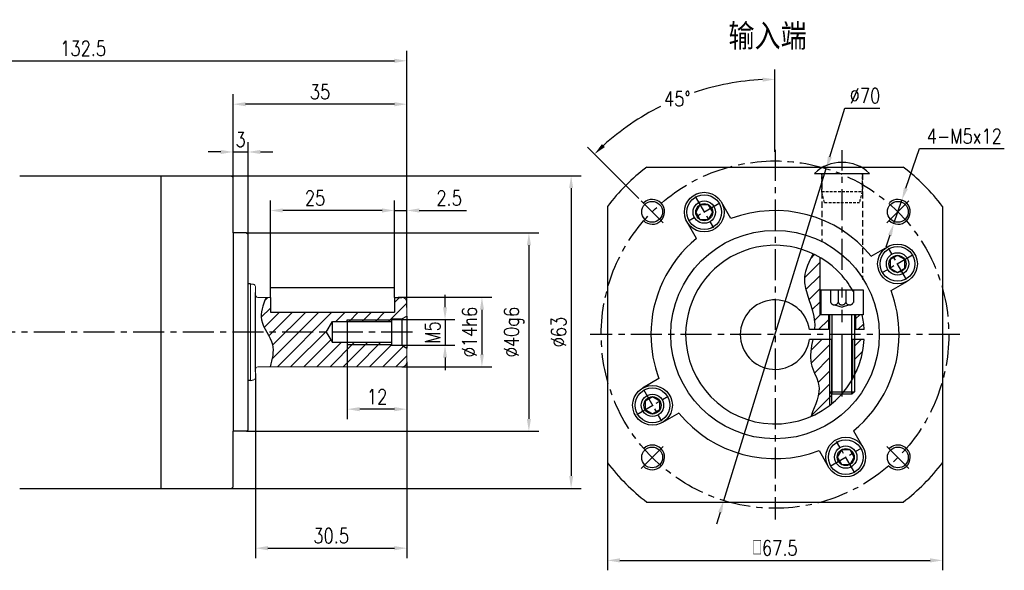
# Model space of a CAD drawing. Header units: inches. Extents: x 22 to 410, y 5 to 276.
# Tile 3 of 3: x 212 to 410, y 165 to 276. Entities that reach past the tile are written whole.
import ezdxf

# ---------------------------------------------------------------- set-up
doc = ezdxf.new("R2010")
doc.units = ezdxf.units.IN
doc.header["$LTSCALE"] = 10
doc.header["$MEASUREMENT"] = 0
doc.linetypes.add('CENTER', pattern=[2, 1.25, -0.25, 0.25, -0.25])
doc.linetypes.add('HIDDEN', pattern=[0.375, 0.25, -0.125])
for name, color, linetype in [('1轮廓实线层', 7, 'Continuous'), ('2细线层', 4, 'Continuous'), ('3中心线层', 1, 'CENTER'), ('4虚线层', 6, 'HIDDEN'), ('5剖面线层', 2, 'Continuous'), ('6文字层', 3, 'Continuous'), ('7标注层', 4, 'Continuous')]:
    doc.layers.add(name, color=color, linetype=linetype)
doc.styles.add('PC_TEXTSTYLE', font='isocp.shx', dxfattribs={"width": 0.8, "bigfont": 'HZFS.SHX'})
doc.styles.add('PC_TEXTSTYLE1', font='isocp.shx', dxfattribs={"bigfont": 'hzfs.shx'})
doc.styles.add('TH_GBDIM', font='romans.shx', dxfattribs={"width": 0.8, "bigfont": 'gbcbig.shx'})
doc.dimstyles.new('直径标注A3', dxfattribs={"dimtxt": 3.5, "dimasz": 3, "dimexe": 2, "dimexo": 0.0625, "dimgap": 1, "dimtad": 1, "dimtih": 1, "dimtoh": 1, "dimdsep": 46, "dimtxsty": 'PC_TEXTSTYLE', "dimsah": 1, "dimcen": 0.09, "dimclrt": 3, "dimadec": 0, "dimazin": 0, "dimtfac": 0.7, "dimtmove": 0, "dimatfit": 0, "dimfxl": 1, "dimtzin": 0, "dimarcsym": 0})
doc.dimstyles.new('线性标注', dxfattribs={"dimtxt": 2.5, "dimasz": 3, "dimexe": 2, "dimexo": 0, "dimgap": 1, "dimtad": 1, "dimdsep": 46, "dimtxsty": 'PC_TEXTSTYLE', "dimsah": 1, "dimcen": 0.09, "dimclrt": 3, "dimadec": 0, "dimazin": 0, "dimtfac": 0.7, "dimtix": 1, "dimtmove": 0, "dimatfit": 0, "dimfxl": 1, "dimtzin": 0, "dimarcsym": 0})
doc.dimstyles.new('角度标注', dxfattribs={"dimtxt": 3.5, "dimasz": 3, "dimexe": 2, "dimexo": 0, "dimgap": 1, "dimtad": 1, "dimtih": 1, "dimtoh": 1, "dimdsep": 46, "dimtxsty": 'PC_TEXTSTYLE', "dimsah": 1, "dimcen": 0.09, "dimclrd": 4, "dimclrt": 3, "dimadec": 0, "dimazin": 0, "dimtfac": 0.7, "dimtmove": 0, "dimatfit": 0, "dimfxl": 1, "dimtzin": 0, "dimarcsym": 0})

# ---------------------------------------------------------------- blocks, each defined once
blk = doc.blocks.new('*D39')
at = {"layer": '7标注层', "color": 0, "lineweight": -2, "transparency": 16777216}
for p, q in [((157.5, 239.4), (157.5, 269.25)), ((290, 218.58), (290, 269.25)), ((160, 267.25), (287.5, 267.25))]:
    blk.add_line(p, q, dxfattribs=at)
at = {"layer": '7标注层', "color": 0, "transparency": 16777216}
for points in [[(160, 267.66), (160, 266.83), (157.5, 267.25)], [(287.5, 267.66), (287.5, 266.83), (290, 267.25)]]:
    blk.add_solid(points, dxfattribs=at)
at = {"layer": 'Defpoints', "color": 0, "transparency": 16777216}
for p in [(290, 267.25), (157.5, 239.4), (290, 218.58)]:
    blk.add_point(p, dxfattribs=at)
at = {"layer": '7标注层', "color": 3, "transparency": 16777216, "insert": (224.79, 269.75), "char_height": 3, "attachment_point": 5, "style": 'TH_GBDIM'}
blk.add_mtext('132.5', dxfattribs=at)
blk = doc.blocks.new('*D53')
at = {"layer": '7标注层', "color": 0, "lineweight": -2, "transparency": 16777216}
for p, q in [((297.69, 217.58), (297.69, 220.08)), ((286.87, 215.08), (299.69, 215.08)), ((297.69, 215.08), (297.69, 209.93)), ((286.87, 209.93), (299.69, 209.93)), ((297.69, 207.43), (297.69, 204.93))]:
    blk.add_line(p, q, dxfattribs=at)
at = {"layer": '7标注层', "color": 0, "transparency": 16777216}
for points in [[(297.27, 217.58), (298.11, 217.58), (297.69, 215.08)], [(297.27, 207.43), (298.11, 207.43), (297.69, 209.93)]]:
    blk.add_solid(points, dxfattribs=at)
at = {"layer": 'Defpoints', "color": 0, "transparency": 16777216}
for p in [(286.87, 215.08), (286.87, 209.93), (297.69, 209.93)]:
    blk.add_point(p, dxfattribs=at)
at = {"layer": '7标注层', "color": 3, "transparency": 16777216, "insert": (295.19, 212.5), "char_height": 3, "attachment_point": 5, "rotation": 90, "style": 'TH_GBDIM'}
blk.add_mtext('{M5}', dxfattribs=at)
blk = doc.blocks.new('*D54')
at = {"layer": '7标注层', "color": 0, "lineweight": -2, "transparency": 16777216}
for p, q in [((288.25, 219.58), (307.12, 219.58)), ((305.12, 217.08), (305.12, 208.08)), ((289, 205.58), (307.12, 205.58))]:
    blk.add_line(p, q, dxfattribs=at)
at = {"layer": '7标注层', "color": 0, "transparency": 16777216}
for points in [[(304.71, 217.08), (305.54, 217.08), (305.12, 219.58)], [(304.71, 208.08), (305.54, 208.08), (305.12, 205.58)]]:
    blk.add_solid(points, dxfattribs=at)
at = {"layer": 'Defpoints', "color": 0, "transparency": 16777216}
for p in [(288.25, 219.58), (289, 205.58), (305.12, 205.58)]:
    blk.add_point(p, dxfattribs=at)
at = {"layer": '7标注层', "color": 3, "transparency": 16777216, "insert": (302.62, 212.58), "char_height": 3, "attachment_point": 5, "rotation": 90, "style": 'TH_GBDIM'}
blk.add_mtext('{%%c14h6}', dxfattribs=at)
blk = doc.blocks.new('*D55')
at = {"layer": '7标注层', "color": 0, "lineweight": -2, "transparency": 16777216}
for p, q in [((257.7, 232.58), (316.58, 232.58)), ((314.58, 230.08), (314.58, 195.08)), ((257.7, 192.58), (316.58, 192.58))]:
    blk.add_line(p, q, dxfattribs=at)
at = {"layer": '7标注层', "color": 0, "transparency": 16777216}
for points in [[(314.17, 230.08), (315, 230.08), (314.58, 232.58)], [(314.17, 195.08), (315, 195.08), (314.58, 192.58)]]:
    blk.add_solid(points, dxfattribs=at)
at = {"layer": 'Defpoints', "color": 0, "transparency": 16777216}
for p in [(257.7, 232.58), (257.7, 192.58), (314.58, 192.58)]:
    blk.add_point(p, dxfattribs=at)
at = {"layer": '7标注层', "color": 3, "transparency": 16777216, "insert": (311.58, 212.58), "char_height": 3, "attachment_point": 5, "rotation": 90, "style": 'TH_GBDIM'}
blk.add_mtext('{%%c40}{}{g6}', dxfattribs=at)
blk = doc.blocks.new('*D56')
at = {"layer": '7标注层', "color": 0, "lineweight": -2, "transparency": 16777216}
for p, q in [((287.5, 221.58), (287.5, 239.08)), ((290, 217.55), (290, 239.08)), ((285, 237.08), (282.5, 237.08)), ((287.5, 237.08), (290, 237.08)), ((292.5, 237.08), (302.03, 237.08))]:
    blk.add_line(p, q, dxfattribs=at)
at = {"layer": '7标注层', "color": 0, "transparency": 16777216}
for points in [[(285, 237.5), (285, 236.66), (287.5, 237.08)], [(292.5, 237.5), (292.5, 236.66), (290, 237.08)]]:
    blk.add_solid(points, dxfattribs=at)
at = {"layer": 'Defpoints', "color": 0, "transparency": 16777216}
for p in [(290, 237.08), (287.5, 221.58), (290, 217.55)]:
    blk.add_point(p, dxfattribs=at)
at = {"layer": '7标注层', "color": 3, "transparency": 16777216, "insert": (298.51, 239.58), "char_height": 3, "attachment_point": 5, "style": 'TH_GBDIM'}
blk.add_mtext('2.5', dxfattribs=at)
blk = doc.blocks.new('*D57')
at = {"layer": '7标注层', "color": 0, "lineweight": -2, "transparency": 16777216}
for p, q in [((262.5, 221.58), (262.5, 239.08)), ((287.5, 221.58), (287.5, 239.08)), ((285, 237.08), (265, 237.08))]:
    blk.add_line(p, q, dxfattribs=at)
at = {"layer": '7标注层', "color": 0, "transparency": 16777216}
for points in [[(265, 237.5), (265, 236.66), (262.5, 237.08)], [(285, 237.5), (285, 236.66), (287.5, 237.08)]]:
    blk.add_solid(points, dxfattribs=at)
at = {"layer": 'Defpoints', "color": 0, "transparency": 16777216}
for p in [(262.5, 237.08), (262.5, 221.58), (287.5, 221.58)]:
    blk.add_point(p, dxfattribs=at)
at = {"layer": '7标注层', "color": 3, "transparency": 16777216, "insert": (271.5, 239.58), "char_height": 3, "attachment_point": 5, "style": 'TH_GBDIM'}
blk.add_mtext('25', dxfattribs=at)
blk = doc.blocks.new('*D58')
at = {"layer": '7标注层', "color": 0, "lineweight": -2, "transparency": 16777216}
for p, q in [((278, 210.08), (278, 195.04)), ((290, 206.58), (290, 195.04)), ((287.5, 197.04), (280.5, 197.04))]:
    blk.add_line(p, q, dxfattribs=at)
at = {"layer": '7标注层', "color": 0, "transparency": 16777216}
for points in [[(280.5, 197.46), (280.5, 196.62), (278, 197.04)], [(287.5, 197.46), (287.5, 196.62), (290, 197.04)]]:
    blk.add_solid(points, dxfattribs=at)
at = {"layer": 'Defpoints', "color": 0, "transparency": 16777216}
for p in [(278, 210.08), (290, 206.58), (278, 197.04)]:
    blk.add_point(p, dxfattribs=at)
at = {"layer": '7标注层', "color": 3, "transparency": 16777216, "insert": (284, 199.54), "char_height": 3, "attachment_point": 5, "style": 'TH_GBDIM'}
blk.add_mtext('12', dxfattribs=at)
blk = doc.blocks.new('*D59')
at = {"layer": '7标注层', "color": 0, "lineweight": -2, "transparency": 16777216}
for p, q in [((255, 243.78), (255, 260.5)), ((290, 218.58), (290, 260.5)), ((287.5, 258.5), (257.5, 258.5))]:
    blk.add_line(p, q, dxfattribs=at)
at = {"layer": '7标注层', "color": 0, "transparency": 16777216}
for points in [[(257.5, 258.91), (257.5, 258.08), (255, 258.5)], [(287.5, 258.91), (287.5, 258.08), (290, 258.5)]]:
    blk.add_solid(points, dxfattribs=at)
at = {"layer": 'Defpoints', "color": 0, "transparency": 16777216}
for p in [(255, 258.5), (255, 243.78), (290, 218.58)]:
    blk.add_point(p, dxfattribs=at)
at = {"layer": '7标注层', "color": 3, "transparency": 16777216, "insert": (272.5, 261), "char_height": 3, "attachment_point": 5, "style": 'TH_GBDIM'}
blk.add_mtext('35', dxfattribs=at)
blk = doc.blocks.new('*D60')
at = {"layer": '7标注层', "color": 0, "lineweight": -2, "transparency": 16777216}
for p, q in [((255, 241.92), (255, 250.87)), ((258, 232.28), (258, 250.87)), ((252.5, 248.87), (250, 248.87)), ((255, 248.87), (258, 248.87)), ((260.5, 248.87), (263, 248.87))]:
    blk.add_line(p, q, dxfattribs=at)
at = {"layer": '7标注层', "color": 0, "transparency": 16777216}
for points in [[(252.5, 249.29), (252.5, 248.46), (255, 248.87)], [(260.5, 249.29), (260.5, 248.46), (258, 248.87)]]:
    blk.add_solid(points, dxfattribs=at)
at = {"layer": 'Defpoints', "color": 0, "transparency": 16777216}
for p in [(258, 248.87), (255, 241.92), (258, 232.28)]:
    blk.add_point(p, dxfattribs=at)
at = {"layer": '7标注层', "color": 3, "transparency": 16777216, "insert": (256.5, 251.37), "char_height": 3, "attachment_point": 5, "style": 'TH_GBDIM'}
blk.add_mtext('3', dxfattribs=at)
blk = doc.blocks.new('*D61')
at = {"layer": '7标注层', "color": 0, "lineweight": -2, "transparency": 16777216}
for p, q in [((290, 206.58), (290, 167.03)), ((259.5, 204.25), (259.5, 167.03)), ((262, 169.03), (287.5, 169.03))]:
    blk.add_line(p, q, dxfattribs=at)
at = {"layer": '7标注层', "color": 0, "transparency": 16777216}
for points in [[(262, 169.45), (262, 168.61), (259.5, 169.03)], [(287.5, 169.45), (287.5, 168.61), (290, 169.03)]]:
    blk.add_solid(points, dxfattribs=at)
at = {"layer": 'Defpoints', "color": 0, "transparency": 16777216}
for p in [(290, 206.58), (259.5, 204.25), (290, 169.03)]:
    blk.add_point(p, dxfattribs=at)
at = {"layer": '7标注层', "color": 3, "transparency": 16777216, "insert": (274.75, 171.53), "char_height": 3, "attachment_point": 5, "style": 'TH_GBDIM'}
blk.add_mtext('30.5', dxfattribs=at)
blk = doc.blocks.new('*D62')
at = {"layer": '7标注层', "color": 0, "lineweight": -2, "transparency": 16777216}
for p, q in [((254.7, 244.08), (325.09, 244.08)), ((323.09, 241.58), (323.09, 183.58)), ((254.7, 181.08), (325.09, 181.08))]:
    blk.add_line(p, q, dxfattribs=at)
at = {"layer": '7标注层', "color": 0, "transparency": 16777216}
for points in [[(322.68, 241.58), (323.51, 241.58), (323.09, 244.08)], [(322.68, 183.58), (323.51, 183.58), (323.09, 181.08)]]:
    blk.add_solid(points, dxfattribs=at)
at = {"layer": 'Defpoints', "color": 0, "transparency": 16777216}
for p in [(254.7, 244.08), (254.7, 181.08), (323.09, 181.08)]:
    blk.add_point(p, dxfattribs=at)
at = {"layer": '7标注层', "color": 3, "transparency": 16777216, "insert": (320.59, 212.58), "char_height": 3, "attachment_point": 5, "rotation": 90, "style": 'TH_GBDIM'}
blk.add_mtext('%%C63', dxfattribs=at)
blk = doc.blocks.new('*D66')
at = {"layer": '7标注层', "color": 0, "lineweight": -2, "transparency": 16777216}
for p, q in [((375.23, 247.9), (378.26, 257.7)), ((378.26, 257.7), (385.31, 257.7)), ((353.83, 178.62), (374.49, 245.51)), ((353.1, 176.24), (352.36, 173.85))]:
    blk.add_line(p, q, dxfattribs=at)
at = {"layer": '7标注层', "color": 0, "transparency": 16777216}
for points in [[(374.83, 248.02), (375.63, 247.77), (374.49, 245.51)], [(352.7, 176.36), (353.49, 176.11), (353.83, 178.62)]]:
    blk.add_solid(points, dxfattribs=at)
at = {"layer": 'Defpoints', "color": 0, "transparency": 16777216}
for p in [(374.49, 245.51), (353.83, 178.62)]:
    blk.add_point(p, dxfattribs=at)
at = {"layer": '7标注层', "color": 3, "transparency": 16777216, "insert": (382.28, 260.2), "char_height": 3, "attachment_point": 5, "style": 'TH_GBDIM'}
blk.add_mtext('∅70', dxfattribs=at)
blk = doc.blocks.new('GB／T70.1M5M16')
at = {"layer": '1轮廓实线层'}
for p, q in [((0, -4.25), (0, 4.25)), ((0, 4.25), (5, 4.25)), ((5, 4.25), (5, -4.25)), ((5, 2.5), (20.5, 2.5)), ((20.5, 2.5), (21, 2)), ((20.5, -2.5), (20.5, 2.5)), ((21, 2), (21, -2)), ((5, -2.5), (20.5, -2.5)), ((20.5, -2.5), (21, -2)), ((0, -4.25), (5, -4.25))]:
    blk.add_line(p, q, dxfattribs=at)
at = {"layer": '2细线层'}
for p, q in [((21, 2), (5, 2)), ((21, -2), (5, -2))]:
    blk.add_line(p, q, dxfattribs=at)
at = {"layer": '3中心线层'}
blk.add_line((21.5, 0), (-0.5, 0), dxfattribs=at)
at = {"layer": '4虚线层'}
for p, q in [((0, 2.29), (2.5, 2.29)), ((0, 0.76), (2.5, 0.76)), ((3, 1.53), (3.45, 0)), ((3, -1.53), (3.45, 0)), ((0, -0.76), (2.5, -0.76)), ((0, -2.29), (2.5, -2.29))]:
    blk.add_line(p, q, dxfattribs=at)
for centre in [(2.17, 1.53), (2.17, 0), (2.17, -1.53)]:
    blk.add_arc(centre, 0.833, 293.5487, 66.4513, dxfattribs=at)
blk = doc.blocks.new('*D67')
at = {"layer": '7标注层', "color": 0, "lineweight": -2, "transparency": 16777216}
for p, q in [((330.41, 186.24), (330.41, 164.57)), ((397.91, 186.24), (397.91, 164.57)), ((332.91, 166.57), (395.41, 166.57))]:
    blk.add_line(p, q, dxfattribs=at)
at = {"layer": '7标注层', "color": 0, "transparency": 16777216}
for points in [[(332.91, 166.99), (332.91, 166.15), (330.41, 166.57)], [(395.41, 166.99), (395.41, 166.15), (397.91, 166.57)]]:
    blk.add_solid(points, dxfattribs=at)
at = {"layer": 'Defpoints', "color": 0, "transparency": 16777216}
for p in [(330.41, 186.24), (397.91, 186.24), (397.91, 166.57)]:
    blk.add_point(p, dxfattribs=at)
at = {"layer": '7标注层', "color": 3, "transparency": 16777216, "insert": (364.16, 169.07), "char_height": 3, "attachment_point": 5, "style": 'TH_GBDIM'}
blk.add_mtext('{□}67.5', dxfattribs=at)
blk = doc.blocks.new('*D68')
at = {"layer": '7标注层', "color": 0, "lineweight": -2, "transparency": 16777216}
for p, q in [((364.16, 248.88), (364.16, 265.51)), ((336.76, 239.47), (326.38, 249.85))]:
    blk.add_line(p, q, dxfattribs=at)
at = {"layer": '7标注层', "color": 4, "lineweight": -2, "transparency": 16777216}
for start, end in [(92.7849, 108.4566), (116.6655, 132.2151)]:
    blk.add_arc((364.16, 212.07), 51.44, start, end, dxfattribs=at)
at = {"layer": '7标注层', "color": 4, "transparency": 16777216}
for points in [[(361.65, 263.86), (361.67, 263.03), (364.16, 263.51)], [(329.89, 249.86), (329.31, 250.47), (327.79, 248.44)]]:
    blk.add_solid(points, dxfattribs=at)
at = {"layer": 'Defpoints', "color": 0, "transparency": 16777216}
for p in [(350.85, 261.75), (364.16, 248.88), (336.76, 239.47), (392.45, 183.78), (364.16, 175.35)]:
    blk.add_point(p, dxfattribs=at)
at = {"layer": '7标注层', "color": 3, "transparency": 16777216, "insert": (344.48, 259.59), "char_height": 3, "attachment_point": 5, "style": 'TH_GBDIM'}
blk.add_mtext('45°', dxfattribs=at)
blk = doc.blocks.new('GB／T70.1M4R6')
at = {"layer": '1轮廓实线层'}
for p, q in [((0, 1.72), (-1.49, 0.86)), ((-1.49, 0.86), (-1.49, -0.86)), ((1.49, 0.86), (0, 1.72)), ((1.49, -0.86), (1.49, 0.86)), ((-1.49, -0.86), (0, -1.72)), ((0, -1.72), (1.49, -0.86))]:
    blk.add_line(p, q, dxfattribs=at)
for radius in [3.5, 1.72]:
    blk.add_circle((0, 0), radius, dxfattribs=at)
at = {"layer": '3中心线层', "ltscale": 0.3}
for p, q in [((0, 3.66), (0, -3.66)), ((3.66, 0), (-3.66, 0))]:
    blk.add_line(p, q, dxfattribs=at)
blk = doc.blocks.new('*D65')
at = {"layer": '7标注层', "color": 0, "lineweight": -2, "transparency": 16777216}
for p, q in [((390.52, 241.55), (393.24, 249.56)), ((393.24, 249.56), (410.36, 249.56)), ((388.11, 234.45), (389.72, 239.18)), ((387.3, 232.08), (386.5, 229.71))]:
    blk.add_line(p, q, dxfattribs=at)
at = {"layer": '7标注层', "color": 0, "transparency": 16777216}
for points in [[(390.13, 241.68), (390.92, 241.41), (389.72, 239.18)], [(386.91, 232.22), (387.7, 231.95), (388.11, 234.45)]]:
    blk.add_solid(points, dxfattribs=at)
at = {"layer": 'Defpoints', "color": 0, "transparency": 16777216}
for p in [(389.72, 239.18), (388.11, 234.45)]:
    blk.add_point(p, dxfattribs=at)
at = {"layer": '7标注层', "color": 3, "transparency": 16777216, "insert": (402.3, 252.06), "char_height": 3, "attachment_point": 5, "style": 'TH_GBDIM'}
blk.add_mtext('4-M5x12', dxfattribs=at)
blk = doc.blocks.new('卡扣11.2')
at = {"layer": '1轮廓实线层'}
blk.add_line((628.67, 284.14), (643.87, 284.14), dxfattribs=at)
blk.add_arc((636.27, 276.14), 11.03, 46.4688, 133.5312, dxfattribs=at)
at = {"layer": '4虚线层', "ltscale": 0.3}
for p, q in [((630.67, 279.14), (630.67, 284.14)), ((641.87, 279.14), (641.87, 284.14)), ((631.47, 276.14), (630.67, 279.14)), ((630.67, 279.14), (641.87, 279.14)), ((641.87, 279.14), (641.06, 276.14)), ((631.47, 276.14), (641.06, 276.14))]:
    blk.add_line(p, q, dxfattribs=at)

msp = doc.modelspace()

# ---------------------------------------------------------------- hatches: boundary and pattern name
at = {"layer": '5剖面线层'}
h = msp.add_hatch(dxfattribs=at)
h.set_pattern_fill('ANSI31', color=2, scale=15)
h.set_pattern_definition([(45, (9.2235, 29.6862), (-1.325825, 1.325825), [])])
edge = h.paths.add_edge_path()
edge.add_arc((364.162, 212.066), 18, 60, 64.78532)
edge.add_spline(control_points=[(371.831, 228.351), (371.026, 226.783), (368.74, 222.328), (372.332, 217.18), (372.155, 213.572), (372.101, 213.066)], knot_values=[0, 0, 0, 0, 5.0338835, 14.3075989, 15.8155282, 15.8155282, 15.8155282, 15.8155282], degree=3, periodic=0)
edge.add_line((372.101, 213.066), (374.912, 213.066))
edge.add_line((374.912, 213.066), (374.912, 216.066))
edge.add_line((374.912, 216.066), (373.412, 216.066))
edge.add_line((373.412, 216.066), (373.162, 216.066))
edge.add_line((373.162, 216.066), (373.162, 227.655))
edge = h.paths.add_edge_path()
edge.add_line((375.162, 211.066), (371.774, 211.066))
edge.add_spline(control_points=[(371.774, 211.066), (371.457, 209.429), (370.802, 206.324), (374.154, 201.077), (372.179, 198.002), (371.458, 195.611)], knot_values=[17.80363, 17.80363, 17.80363, 17.80363, 22.6894076, 27.1277379, 34.5605338, 34.5605338, 34.5605338, 34.5605338], degree=3, periodic=0)
edge.add_arc((364.162, 212.066), 18, 293.91013, 307.66989)
edge.add_line((375.162, 197.818), (375.162, 211.066))
h.paths.add_polyline_path([(382.135, 211.066), (380.162, 211.066), (380.162, 203.82, 0.1054629)])
h.paths.add_polyline_path([(381.712, 216.066), (380.412, 216.066), (380.412, 213.066), (382.135, 213.066, 0.0421522)])
h.paths.add_polyline_path([(375.562, 200.166), (375.162, 200.566), (375.162, 197.818, 0.0070975), (375.562, 198.136)])
h = msp.add_hatch(dxfattribs=at)
h.set_pattern_fill('ANSI31', color=2, scale=15)
edge = h.paths.add_edge_path()
edge.add_line((289.999, 209.35), (288.999, 209.928))
edge.add_line((288.999, 209.928), (286.874, 209.928))
edge.add_line((286.874, 209.928), (286.874, 210.078))
edge.add_line((286.874, 210.078), (277.996, 210.078))
edge.add_line((277.996, 210.078), (277.996, 210.453))
edge.add_line((277.996, 210.453), (274.996, 210.453))
edge.add_line((274.996, 210.453), (273.769, 212.578))
edge.add_line((273.769, 212.578), (261.771, 212.578))
edge.add_spline(control_points=[(261.771, 212.578), (262.236, 211.751), (263.502, 209.569), (262.855, 207.106), (262.454, 205.578)], knot_values=[7.3201335, 7.3201335, 7.3201335, 7.3201335, 10.072046, 14.5734849, 14.5734849, 14.5734849, 14.5734849], degree=3, periodic=0)
edge.add_line((262.454, 205.578), (288.999, 205.578))
edge.add_arc((288.999, 206.578), 1, 270, 360)
edge.add_line((289.999, 206.578), (289.999, 209.35))
h.paths.add_polyline_path([(286.874, 210.453), (277.996, 210.453), (277.996, 210.078), (286.874, 210.078)], flags=17)
h.paths.add_polyline_path([(286.874, 215.078), (277.996, 215.078), (277.996, 214.703), (286.874, 214.703)], flags=17)
edge = h.paths.add_edge_path()
edge.add_line((261.623, 219.578), (261.56, 219.41))
edge.add_line((261.56, 219.41), (261.497, 219.242))
edge.add_line((261.497, 219.242), (261.435, 219.074))
edge.add_line((261.435, 219.074), (261.374, 218.906))
edge.add_line((261.374, 218.906), (261.313, 218.738))
edge.add_line((261.313, 218.738), (261.254, 218.57))
edge.add_line((261.254, 218.57), (261.196, 218.403))
edge.add_line((261.196, 218.403), (261.14, 218.235))
edge.add_line((261.14, 218.235), (261.086, 218.068))
edge.add_line((261.086, 218.068), (261.034, 217.902))
edge.add_line((261.034, 217.902), (260.984, 217.735))
edge.add_line((260.984, 217.735), (260.937, 217.569))
edge.add_line((260.937, 217.569), (260.893, 217.403))
edge.add_line((260.893, 217.403), (260.852, 217.238))
edge.add_line((260.852, 217.238), (260.814, 217.073))
edge.add_line((260.814, 217.073), (260.78, 216.908))
edge.add_line((260.78, 216.908), (260.75, 216.744))
edge.add_line((260.75, 216.744), (260.724, 216.58))
edge.add_line((260.724, 216.58), (260.702, 216.417))
edge.add_line((260.702, 216.417), (260.684, 216.254))
edge.add_line((260.684, 216.254), (260.672, 216.092))
edge.add_line((260.672, 216.092), (260.664, 215.931))
edge.add_line((260.664, 215.931), (260.662, 215.77))
edge.add_line((260.662, 215.77), (260.665, 215.61))
edge.add_line((260.665, 215.61), (260.673, 215.45))
edge.add_line((260.673, 215.45), (260.688, 215.292))
edge.add_line((260.688, 215.292), (260.709, 215.134))
edge.add_line((260.709, 215.134), (260.737, 214.976))
edge.add_line((260.737, 214.976), (260.771, 214.82))
edge.add_line((260.771, 214.82), (260.811, 214.664))
edge.add_line((260.811, 214.664), (260.857, 214.509))
edge.add_line((260.857, 214.509), (260.908, 214.355))
edge.add_line((260.908, 214.355), (260.964, 214.201))
edge.add_line((260.964, 214.201), (261.025, 214.048))
edge.add_line((261.025, 214.048), (261.09, 213.895))
edge.add_line((261.09, 213.895), (261.158, 213.743))
edge.add_line((261.158, 213.743), (261.23, 213.591))
edge.add_line((261.23, 213.591), (261.305, 213.439))
edge.add_line((261.305, 213.439), (261.383, 213.287))
edge.add_line((261.383, 213.287), (261.463, 213.136))
edge.add_line((261.463, 213.136), (261.545, 212.985))
edge.add_line((261.545, 212.985), (261.628, 212.834))
edge.add_line((261.628, 212.834), (261.712, 212.683))
edge.add_line((261.712, 212.683), (261.771, 212.578))
edge.add_line((261.771, 212.578), (273.769, 212.578))
edge.add_line((273.769, 212.578), (274.996, 214.703))
edge.add_line((274.996, 214.703), (277.996, 214.703))
edge.add_line((277.996, 214.703), (277.996, 215.078))
edge.add_line((277.996, 215.078), (286.874, 215.078))
edge.add_line((286.874, 215.078), (286.874, 215.228))
edge.add_line((286.874, 215.228), (288.999, 215.228))
edge.add_line((288.999, 215.228), (289.999, 215.805))
edge.add_line((289.999, 215.805), (289.999, 218.578))
edge.add_arc((288.999, 218.578), 1, 0, 90)
edge.add_line((288.999, 219.578), (287.499, 219.578))
edge.add_line((287.499, 219.578), (287.499, 216.578))
edge.add_line((287.499, 216.578), (262.499, 216.578))
edge.add_line((262.499, 216.578), (262.499, 219.578))
edge.add_line((262.499, 219.578), (261.623, 219.578))

# ---------------------------------------------------------------- linework, layer by layer
for p, q in [((373.162, 227.655), (373.162, 216.066)), ((262.499, 219.578), (262.499, 221.578)), ((287.499, 219.578), (287.499, 221.578)), ((381.712, 216.066), (373.162, 216.066)), ((374.912, 216.066), (374.912, 213.066)), ((380.412, 216.066), (380.412, 213.066)), ((374.912, 213.066), (371.091, 213.066)), ((382.135, 213.066), (380.412, 213.066)), ((375.562, 211.066), (371.091, 211.066)), ((375.562, 211.066), (375.562, 198.136)), ((382.135, 211.066), (379.762, 211.066)), ((379.762, 211.066), (379.762, 203.086))]:
    msp.add_line(p, q)
at = {"color": 7, "linetype": 'Continuous', "lineweight": 15}
for p, q in [((258.499, 212.578), (258.499, 222.328)), ((259.499, 220.078), (259.499, 221.732)), ((262.499, 219.578), (259.999, 219.578)), ((288.999, 219.578), (287.499, 219.578)), ((289.999, 218.578), (289.999, 206.578)), ((258.499, 202.828), (258.499, 212.578)), ((259.499, 203.424), (259.499, 205.078)), ((259.999, 205.578), (288.999, 205.578))]:
    msp.add_line(p, q, dxfattribs=at)
for centre in [(339.414, 236.815), (388.911, 236.815), (339.414, 187.318), (388.911, 187.318)]:
    msp.add_circle(centre, 2.1)
for start, end in [(41.40962, 180), (28.69092, 41.40962), (3.18474, 12.83959), (180, 356.81526)]:
    msp.add_arc((364.162, 212.066), 18, start, end)
for centre, radius, start, end in [((259.999, 220.078), 0.5, 180, 270), ((288.999, 218.578), 1, 0, 90), ((288.999, 206.578), 1, 270, 0), ((259.999, 205.078), 0.5, 90, 180)]:
    msp.add_arc(centre, radius, start, end, dxfattribs=at)
at = {"layer": '1轮廓实线层'}
for p, q in [((211.999, 244.078), (240.499, 244.078)), ((240.499, 181.078), (240.499, 244.078)), ((240.499, 244.078), (254.699, 244.078)), ((254.699, 244.078), (254.999, 243.778)), ((338.332, 245.816), (389.992, 245.816)), ((254.999, 232.578), (254.999, 243.778)), ((355.288, 235.438), (353.377, 238.748)), ((330.412, 237.896), (330.412, 186.236)), ((397.912, 237.896), (397.912, 186.236)), ((348.359, 231.438), (346.448, 234.748)), ((257.699, 232.578), (254.999, 232.578)), ((254.999, 232.578), (254.999, 192.578)), ((257.699, 232.578), (257.999, 232.278)), ((257.999, 192.878), (257.999, 232.278)), ((257.999, 230.346), (257.999, 232.278)), ((383.534, 227.869), (386.844, 229.78)), ((258.499, 222.328), (257.999, 222.328)), ((258.499, 222.328), (259.086, 222.224)), ((387.534, 220.941), (390.844, 222.852)), ((387.534, 220.941), (390.844, 222.852)), ((259.499, 204.578), (259.499, 220.578)), ((262.499, 221.578), (287.499, 221.578)), ((262.499, 219.578), (262.499, 216.578)), ((287.499, 219.578), (288.999, 219.578)), ((287.499, 219.578), (287.499, 216.578)), ((262.499, 216.578), (287.499, 216.578)), ((273.769, 212.578), (274.996, 214.703)), ((274.996, 210.453), (274.996, 214.703)), ((274.996, 214.703), (286.874, 214.703)), ((277.996, 214.703), (277.996, 215.078)), ((286.874, 215.228), (288.999, 215.228)), ((286.874, 215.228), (286.874, 209.928)), ((288.999, 215.228), (289.999, 215.805)), ((288.999, 215.228), (288.999, 209.928)), ((289.999, 215.805), (289.999, 209.35)), ((273.769, 212.578), (274.996, 210.453)), ((286.874, 210.453), (274.996, 210.453)), ((258.499, 202.828), (257.999, 202.828)), ((258.499, 202.828), (259.086, 202.931)), ((340.791, 203.191), (337.481, 201.28)), ((344.791, 196.263), (341.481, 194.352)), ((254.999, 181.378), (254.999, 192.578)), ((257.699, 192.578), (254.999, 192.578)), ((257.699, 192.578), (257.999, 192.878)), ((379.965, 192.695), (381.877, 189.385)), ((373.037, 188.695), (374.948, 185.385)), ((211.999, 181.078), (240.499, 181.078)), ((240.499, 181.078), (254.699, 181.078)), ((254.699, 181.078), (254.999, 181.378)), ((338.332, 178.316), (389.992, 178.316))]:
    msp.add_line(p, q, dxfattribs=at)
at = {"layer": '1轮廓实线层', "extrusion": (0, -1.22465e-16, -1)}
for p, q in [((277.996, 214.703), (277.996, 210.078)), ((286.874, 209.928), (288.999, 209.928)), ((288.999, 209.928), (289.999, 209.35))]:
    msp.add_line(p, q, dxfattribs=at)
at = {"layer": '1轮廓实线层'}
for centre, radius in [((349.912, 236.748), 4), ((349.912, 236.748), 2.25), ((364.162, 212.066), 21), ((388.844, 226.316), 4), ((388.844, 226.316), 2.25), ((339.481, 197.816), 4), ((339.481, 197.816), 2.25), ((378.412, 187.385), 4), ((378.412, 187.385), 2.25)]:
    msp.add_circle(centre, radius, dxfattribs=at)
for radius, start, end in [(42.5, 127.42801, 142.57199), (42.5, 37.42801, 52.57199), (25, 39.2069, 110.7931), (25, 129.2069, 180), (25, 360, 20.7931), (7, 8.21321, 351.78679), (25, 180, 200.7931), (25, 309.2069, 360), (25, 219.2069, 290.7931), (42.5, 217.42801, 232.57199), (42.5, 307.42801, 322.57199)]:
    msp.add_arc((364.162, 212.066), radius, start, end, dxfattribs=at)
at = {"layer": '1轮廓实线层', "lineweight": 15}
for centre, start, end in [((258.999, 221.732), 0, 80), ((258.999, 203.424), 280, 0)]:
    msp.add_arc(centre, 0.5, start, end, dxfattribs=at)
at = {"layer": '2细线层'}
for p, q in [((277.996, 215.078), (286.874, 215.078)), ((375.162, 211.066), (375.162, 197.818)), ((380.162, 211.066), (380.162, 203.82))]:
    msp.add_line(p, q, dxfattribs=at)
at = {"layer": '2细线层', "extrusion": (0, -1.22465e-16, -1)}
msp.add_line((277.996, 210.078), (286.874, 210.078), dxfattribs=at)
at = {"layer": '2细线层'}
for centre in [(339.414, 236.815), (388.911, 236.815), (339.414, 187.318), (388.911, 187.318)]:
    msp.add_arc(centre, 2.5, 225, 132.95329, dxfattribs=at)
for points, knots in [([(371.831, 228.351), (371.026, 226.783), (368.74, 222.328), (372.332, 217.18), (372.155, 213.572), (372.101, 213.066)], [0, 0, 0, 0, 5.0338835, 14.3075989, 15.8155282, 15.8155282, 15.8155282, 15.8155282]), ([(371.774, 211.066), (371.457, 209.429), (370.802, 206.324), (374.154, 201.077), (372.179, 198.002), (371.458, 195.611)], [17.80363, 17.80363, 17.80363, 17.80363, 22.6894076, 27.1277379, 34.5605338, 34.5605338, 34.5605338, 34.5605338])]:
    msp.add_open_spline(points, degree=3, knots=knots, dxfattribs=at)
msp.add_spline([(261.623, 219.578), (260.73, 215.013), (262.921, 210.055), (262.454, 205.578)], degree=3, dxfattribs=at)
at = {"layer": '3中心线层', "ltscale": 0.5}
for p, q in [((364.162, 249.291), (364.162, 174.841)), ((377.662, 225.134), (377.662, 249.224)), ((337.204, 239.025), (341.623, 234.605)), ((391.121, 239.025), (386.701, 234.605)), ((291.103, 212.578), (121.747, 212.578)), ((401.388, 212.066), (326.937, 212.066)), ((337.204, 185.108), (341.623, 189.527)), ((391.121, 185.108), (386.701, 189.527))]:
    msp.add_line(p, q, dxfattribs=at)
at = {"layer": '3中心线层'}
msp.add_line((379.762, 211.066), (379.762, 204.257), dxfattribs=at)
at = {"layer": '3中心线层', "ltscale": 0.5}
msp.add_circle((364.162, 212.066), 35, dxfattribs=at)
at = {"layer": '4虚线层', "ltscale": 0.5}
for p, q in [((373.566, 244.513), (373.566, 230.89)), ((381.76, 244.509), (381.76, 223.151))]:
    msp.add_line(p, q, dxfattribs=at)

# ---------------------------------------------------------------- block references
at = {"layer": '1轮廓实线层', "xscale": 0.731, "yscale": 0.731, "zscale": 0.731}
msp.add_blockref('卡扣11.2', (-87.45, 36.86), dxfattribs=at)
at = {"layer": '1轮廓实线层'}
for name, p, rotation in [('GB／T70.1M4R6', (349.912, 236.748), 30), ('GB／T70.1M4R6', (388.844, 226.316), 299.9999999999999), ('GB／T70.1M5M16', (377.662, 221.066), 270), ('GB／T70.1M4R6', (339.481, 197.816), 120), ('GB／T70.1M4R6', (378.412, 187.385), 209.9999999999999)]:
    msp.add_blockref(name, p, dxfattribs=dict(at, rotation=rotation))

# ---------------------------------------------------------------- texts
at = {"layer": '6文字层', "color": 7, "insert": (354.786, 274.743), "char_height": 5.25, "width": 35.12652, "attachment_point": 1, "style": 'PC_TEXTSTYLE1'}
msp.add_mtext('{\\C3;输入端}', dxfattribs=at)

# ---------------------------------------------------------------- dimensions: what is measured, and where the dimension line sits
at = {"layer": '7标注层'}
for base, p1, p2, picture, middle in [((289.999, 267.248), (157.499, 239.401), (289.999, 218.578), '*D39', (224.787, 267.248)), ((254.999, 258.498), (289.999, 218.578), (254.999, 243.778), '*D59', (272.499, 258.498)), ((262.499, 237.079), (287.499, 221.578), (262.499, 221.578), '*D57', (271.499, 237.079)), ((289.999, 237.079), (287.499, 221.578), (289.999, 217.548), '*D56', (298.513, 237.079))]:
    dim = msp.add_linear_dim(base=base, p1=p1, p2=p2, dimstyle='线性标注', override={"dimtxt": 3, "dimasz": 2.5, "dimtxsty": 'TH_GBDIM', "dimadec": 2}, dxfattribs=at)
    dim.commit()
    dim.dimension.update_dxf_attribs({"geometry": picture, "text_midpoint": middle, "dimtype": 160})
dim = msp.add_angular_dim_2l(base=(350.849, 261.753), line1=((336.762, 239.467), (392.447, 183.782)), line2=((364.162, 248.876), (364.162, 175.354)), dimstyle='角度标注', override={"dimtxt": 3, "dimasz": 2.5, "dimdec": 0, "dimtxsty": 'TH_GBDIM'}, dxfattribs=at)
dim.commit()
dim.dimension.update_dxf_attribs({"geometry": '*D68', "text_midpoint": (344.477, 259.59)})
dim = msp.add_diameter_dim_2p(p1=(353.834, 178.625), p2=(374.491, 245.508), dimstyle='直径标注A3', override={"dimtxt": 3, "dimasz": 2.5, "dimtxsty": 'TH_GBDIM', "dimadec": 2}, dxfattribs=at)
dim.commit()
dim.dimension.update_dxf_attribs({"geometry": '*D66', "text_midpoint": (382.284, 257.697), "dimtype": 163})
dim = msp.add_diameter_dim_2p(p1=(388.106, 234.448), p2=(389.716, 239.182), text='4-M5x12', dimstyle='直径标注A3', override={"dimtxt": 3, "dimasz": 2.5, "dimgap": 1, "dimtad": 1, "dimjust": 0, "dimdec": 2, "dimlfac": 1, "dimtxsty": 'TH_GBDIM', "dimse1": 0, "dimse2": 0, "dimsd1": 0, "dimsd2": 0, "dimadec": 2}, dxfattribs=at)
dim.commit()
dim.dimension.update_dxf_attribs({"geometry": '*D65', "text_midpoint": (402.301, 249.557), "dimtype": 163})
for base, p1, p2, picture, middle in [((257.999, 248.874), (254.999, 241.916), (257.999, 232.278), '*D60', (256.499, 251.374)), ((277.996, 197.042), (289.999, 206.578), (277.996, 210.078), '*D58', (283.997, 199.542)), ((289.999, 169.031), (259.499, 204.251), (289.999, 206.578), '*D61', (274.749, 171.531))]:
    dim = msp.add_linear_dim(base=base, p1=p1, p2=p2, dimstyle='线性标注', override={"dimtxt": 3, "dimasz": 2.5, "dimtxsty": 'TH_GBDIM', "dimadec": 2}, dxfattribs=at)
    dim.commit()
    dim.dimension.update_dxf_attribs({"geometry": picture, "text_midpoint": middle})
for base, p1, p2, text, override, picture, middle in [((323.094, 181.078), (254.699, 244.078), (254.699, 181.078), '%%C<>', {"dimtxt": 3, "dimasz": 2.5, "dimtxsty": 'TH_GBDIM', "dimadec": 2}, '*D62', (320.594, 212.578)), ((314.584, 192.578), (257.699, 232.578), (257.699, 192.578), '{%%c<>}{}{g6}', {"dimtxt": 3, "dimasz": 2.5, "dimtxsty": 'TH_GBDIM', "dimadec": 2}, '*D55', (311.584, 212.578)), ((305.124, 205.578), (288.249, 219.578), (288.999, 205.578), '{%%c<>h6}', {"dimtxt": 3, "dimasz": 2.5, "dimgap": 1, "dimtad": 1, "dimjust": 0, "dimdec": 2, "dimlfac": 1, "dimtxsty": 'TH_GBDIM', "dimse1": 0, "dimse2": 0, "dimsd1": 0, "dimsd2": 0, "dimadec": 2}, '*D54', (302.624, 212.578))]:
    dim = msp.add_linear_dim(base=base, p1=p1, p2=p2, angle=90, text=text, dimstyle='线性标注', override=override, dxfattribs=at)
    dim.commit()
    dim.dimension.update_dxf_attribs({"geometry": picture, "text_midpoint": middle})
dim = msp.add_linear_dim(base=(297.692, 209.928), p1=(286.874, 215.078), p2=(286.874, 209.928), angle=90, text='{M5}', dimstyle='线性标注', override={"dimtxt": 3, "dimasz": 2.5, "dimgap": 1, "dimtad": 1, "dimjust": 0, "dimdec": 2, "dimlfac": 1, "dimtxsty": 'TH_GBDIM', "dimse1": 0, "dimse2": 0, "dimsd1": 0, "dimsd2": 0, "dimadec": 2}, dxfattribs=at)
dim.commit()
dim.dimension.update_dxf_attribs({"geometry": '*D53', "text_midpoint": (297.692, 212.503), "dimtype": 160})
dim = msp.add_linear_dim(base=(397.912, 166.569), p1=(330.412, 186.236), p2=(397.912, 186.236), text='{□}<>', dimstyle='线性标注', override={"dimtxt": 3, "dimasz": 2.5, "dimtxsty": 'TH_GBDIM', "dimadec": 2}, dxfattribs=at)
dim.commit()
dim.dimension.update_dxf_attribs({"geometry": '*D67', "text_midpoint": (364.162, 169.069)})

doc.saveas('drawing.dxf')
